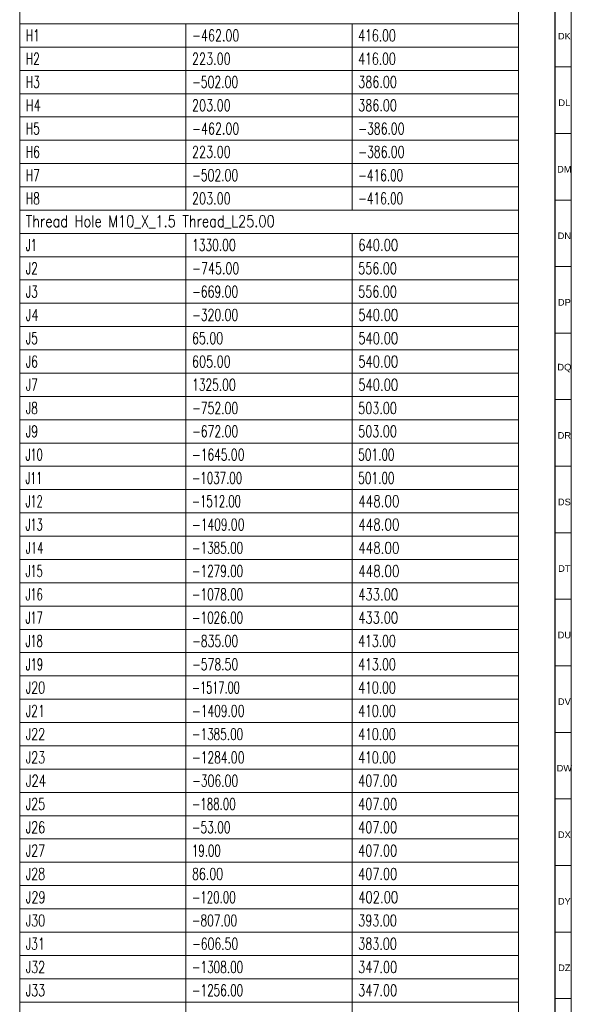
# Model space of a CAD drawing. Header units: millimetres. Extents: x -34 to 6620, y -230 to 4700.
# Tile 187 of 216: x 6452 to 6618, y 2288 to 2584. Entities that reach past the tile are written whole.
import ezdxf

# ---------------------------------------------------------------- set-up
doc = ezdxf.new("R2010")
doc.units = ezdxf.units.MM
doc.layers.add('1', color=7, linetype='Continuous', true_color=0xffffff)
doc.styles.add('Arial Unicode MS', font='Arial Unicode MS')
doc.styles.add('latin_extended', font='simplex.shx')

# ---------------------------------------------------------------- blocks, each defined once
blk = doc.blocks.new('TabularNote4')
at = {"layer": '1', "color": 163, "linetype": 'Continuous', "lineweight": 18}
for p, q in [((6452.106456, 2591.712114), (6452.106456, 2582.962114)), ((6602.106456, 2591.712114), (6602.106456, 2582.962114)), ((6452.106456, 2582.962114), (6502.106456, 2582.962114)), ((6452.106456, 2582.962114), (6452.106456, 2575.962114)), ((6502.106456, 2582.962114), (6552.106456, 2582.962114)), ((6502.106456, 2582.962114), (6502.106456, 2575.962114)), ((6552.106456, 2582.962114), (6602.106456, 2582.962114)), ((6552.106456, 2582.962114), (6552.106456, 2575.962114)), ((6602.106456, 2582.962114), (6602.106456, 2575.962114)), ((6452.106456, 2575.962114), (6502.106456, 2575.962114)), ((6452.106456, 2575.962114), (6452.106456, 2568.962114)), ((6502.106456, 2575.962114), (6552.106456, 2575.962114)), ((6502.106456, 2575.962114), (6502.106456, 2568.962114)), ((6552.106456, 2575.962114), (6602.106456, 2575.962114)), ((6552.106456, 2575.962114), (6552.106456, 2568.962114)), ((6602.106456, 2575.962114), (6602.106456, 2568.962114)), ((6452.106456, 2568.962114), (6502.106456, 2568.962114)), ((6452.106456, 2568.962114), (6452.106456, 2561.962114)), ((6502.106456, 2568.962114), (6552.106456, 2568.962114)), ((6502.106456, 2568.962114), (6502.106456, 2561.962114)), ((6552.106456, 2568.962114), (6602.106456, 2568.962114)), ((6552.106456, 2568.962114), (6552.106456, 2561.962114)), ((6602.106456, 2568.962114), (6602.106456, 2561.962114)), ((6452.106456, 2561.962114), (6502.106456, 2561.962114)), ((6452.106456, 2561.962114), (6452.106456, 2554.962114)), ((6502.106456, 2561.962114), (6552.106456, 2561.962114)), ((6502.106456, 2561.962114), (6502.106456, 2554.962114)), ((6552.106456, 2561.962114), (6602.106456, 2561.962114)), ((6552.106456, 2561.962114), (6552.106456, 2554.962114)), ((6602.106456, 2561.962114), (6602.106456, 2554.962114)), ((6452.106456, 2554.962114), (6502.106456, 2554.962114)), ((6452.106456, 2554.962114), (6452.106456, 2547.962114)), ((6502.106456, 2554.962114), (6552.106456, 2554.962114)), ((6502.106456, 2554.962114), (6502.106456, 2547.962114)), ((6552.106456, 2554.962114), (6602.106456, 2554.962114)), ((6552.106456, 2554.962114), (6552.106456, 2547.962114)), ((6602.106456, 2554.962114), (6602.106456, 2547.962114)), ((6452.106456, 2547.962114), (6502.106456, 2547.962114)), ((6452.106456, 2547.962114), (6452.106456, 2540.962114)), ((6502.106456, 2547.962114), (6552.106456, 2547.962114)), ((6502.106456, 2547.962114), (6502.106456, 2540.962114)), ((6552.106456, 2547.962114), (6602.106456, 2547.962114)), ((6552.106456, 2547.962114), (6552.106456, 2540.962114)), ((6602.106456, 2547.962114), (6602.106456, 2540.962114)), ((6452.106456, 2540.962114), (6502.106456, 2540.962114)), ((6452.106456, 2540.962114), (6452.106456, 2533.962114)), ((6502.106456, 2540.962114), (6552.106456, 2540.962114)), ((6502.106456, 2540.962114), (6502.106456, 2533.962114)), ((6552.106456, 2540.962114), (6602.106456, 2540.962114)), ((6552.106456, 2540.962114), (6552.106456, 2533.962114)), ((6602.106456, 2540.962114), (6602.106456, 2533.962114)), ((6452.106456, 2533.962114), (6502.106456, 2533.962114)), ((6452.106456, 2533.962114), (6452.106456, 2526.962114)), ((6502.106456, 2533.962114), (6552.106456, 2533.962114)), ((6502.106456, 2533.962114), (6502.106456, 2526.962114)), ((6552.106456, 2533.962114), (6602.106456, 2533.962114)), ((6552.106456, 2533.962114), (6552.106456, 2526.962114)), ((6602.106456, 2533.962114), (6602.106456, 2526.962114)), ((6452.106456, 2526.962114), (6502.106456, 2526.962114)), ((6452.106456, 2526.962114), (6452.106456, 2519.962114)), ((6502.106456, 2526.962114), (6552.106456, 2526.962114)), ((6552.106456, 2526.962114), (6602.106456, 2526.962114)), ((6602.106456, 2526.962114), (6602.106456, 2519.962114)), ((6452.106456, 2519.962114), (6502.106456, 2519.962114)), ((6452.106456, 2519.962114), (6452.106456, 2512.962114)), ((6502.106456, 2519.962114), (6552.106456, 2519.962114)), ((6502.106456, 2519.962114), (6502.106456, 2512.962114)), ((6552.106456, 2519.962114), (6602.106456, 2519.962114)), ((6552.106456, 2519.962114), (6552.106456, 2512.962114)), ((6602.106456, 2519.962114), (6602.106456, 2512.962114)), ((6452.106456, 2512.962114), (6502.106456, 2512.962114)), ((6452.106456, 2512.962114), (6452.106456, 2505.962114)), ((6502.106456, 2512.962114), (6552.106456, 2512.962114)), ((6502.106456, 2512.962114), (6502.106456, 2505.962114)), ((6552.106456, 2512.962114), (6602.106456, 2512.962114)), ((6552.106456, 2512.962114), (6552.106456, 2505.962114)), ((6602.106456, 2512.962114), (6602.106456, 2505.962114)), ((6452.106456, 2505.962114), (6502.106456, 2505.962114)), ((6452.106456, 2505.962114), (6452.106456, 2498.962114)), ((6502.106456, 2505.962114), (6552.106456, 2505.962114)), ((6502.106456, 2505.962114), (6502.106456, 2498.962114)), ((6552.106456, 2505.962114), (6602.106456, 2505.962114)), ((6552.106456, 2505.962114), (6552.106456, 2498.962114)), ((6602.106456, 2505.962114), (6602.106456, 2498.962114)), ((6452.106456, 2498.962114), (6502.106456, 2498.962114)), ((6452.106456, 2498.962114), (6452.106456, 2491.962114)), ((6502.106456, 2498.962114), (6552.106456, 2498.962114)), ((6502.106456, 2498.962114), (6502.106456, 2491.962114)), ((6552.106456, 2498.962114), (6602.106456, 2498.962114)), ((6552.106456, 2498.962114), (6552.106456, 2491.962114)), ((6602.106456, 2498.962114), (6602.106456, 2491.962114)), ((6452.106456, 2491.962114), (6502.106456, 2491.962114)), ((6452.106456, 2491.962114), (6452.106456, 2484.962114)), ((6502.106456, 2491.962114), (6552.106456, 2491.962114)), ((6502.106456, 2491.962114), (6502.106456, 2484.962114)), ((6552.106456, 2491.962114), (6602.106456, 2491.962114)), ((6552.106456, 2491.962114), (6552.106456, 2484.962114)), ((6602.106456, 2491.962114), (6602.106456, 2484.962114)), ((6452.106456, 2484.962114), (6502.106456, 2484.962114)), ((6452.106456, 2484.962114), (6452.106456, 2477.962114)), ((6502.106456, 2484.962114), (6552.106456, 2484.962114)), ((6502.106456, 2484.962114), (6502.106456, 2477.962114)), ((6552.106456, 2484.962114), (6602.106456, 2484.962114)), ((6552.106456, 2484.962114), (6552.106456, 2477.962114)), ((6602.106456, 2484.962114), (6602.106456, 2477.962114)), ((6452.106456, 2477.962114), (6502.106456, 2477.962114)), ((6452.106456, 2477.962114), (6452.106456, 2470.962114)), ((6502.106456, 2477.962114), (6552.106456, 2477.962114)), ((6502.106456, 2477.962114), (6502.106456, 2470.962114)), ((6552.106456, 2477.962114), (6602.106456, 2477.962114)), ((6552.106456, 2477.962114), (6552.106456, 2470.962114)), ((6602.106456, 2477.962114), (6602.106456, 2470.962114)), ((6452.106456, 2470.962114), (6502.106456, 2470.962114)), ((6452.106456, 2470.962114), (6452.106456, 2463.962114)), ((6502.106456, 2470.962114), (6552.106456, 2470.962114)), ((6502.106456, 2470.962114), (6502.106456, 2463.962114)), ((6552.106456, 2470.962114), (6602.106456, 2470.962114)), ((6552.106456, 2470.962114), (6552.106456, 2463.962114)), ((6602.106456, 2470.962114), (6602.106456, 2463.962114)), ((6452.106456, 2463.962114), (6502.106456, 2463.962114)), ((6452.106456, 2463.962114), (6452.106456, 2456.962114)), ((6502.106456, 2463.962114), (6552.106456, 2463.962114)), ((6502.106456, 2463.962114), (6502.106456, 2456.962114)), ((6552.106456, 2463.962114), (6602.106456, 2463.962114)), ((6552.106456, 2463.962114), (6552.106456, 2456.962114)), ((6602.106456, 2463.962114), (6602.106456, 2456.962114)), ((6452.106456, 2456.962114), (6502.106456, 2456.962114)), ((6452.106456, 2456.962114), (6452.106456, 2449.962114)), ((6502.106456, 2456.962114), (6552.106456, 2456.962114)), ((6502.106456, 2456.962114), (6502.106456, 2449.962114)), ((6552.106456, 2456.962114), (6602.106456, 2456.962114)), ((6552.106456, 2456.962114), (6552.106456, 2449.962114)), ((6602.106456, 2456.962114), (6602.106456, 2449.962114)), ((6452.106456, 2449.962114), (6502.106456, 2449.962114)), ((6452.106456, 2449.962114), (6452.106456, 2442.962114)), ((6502.106456, 2449.962114), (6552.106456, 2449.962114)), ((6502.106456, 2449.962114), (6502.106456, 2442.962114)), ((6552.106456, 2449.962114), (6602.106456, 2449.962114)), ((6552.106456, 2449.962114), (6552.106456, 2442.962114)), ((6602.106456, 2449.962114), (6602.106456, 2442.962114)), ((6452.106456, 2442.962114), (6502.106456, 2442.962114)), ((6452.106456, 2442.962114), (6452.106456, 2435.962114)), ((6502.106456, 2442.962114), (6552.106456, 2442.962114)), ((6502.106456, 2442.962114), (6502.106456, 2435.962114)), ((6552.106456, 2442.962114), (6602.106456, 2442.962114)), ((6552.106456, 2442.962114), (6552.106456, 2435.962114)), ((6602.106456, 2442.962114), (6602.106456, 2435.962114)), ((6452.106456, 2435.962114), (6502.106456, 2435.962114)), ((6452.106456, 2435.962114), (6452.106456, 2428.962114)), ((6502.106456, 2435.962114), (6552.106456, 2435.962114)), ((6502.106456, 2435.962114), (6502.106456, 2428.962114)), ((6552.106456, 2435.962114), (6602.106456, 2435.962114)), ((6552.106456, 2435.962114), (6552.106456, 2428.962114)), ((6602.106456, 2435.962114), (6602.106456, 2428.962114)), ((6452.106456, 2428.962114), (6502.106456, 2428.962114)), ((6452.106456, 2428.962114), (6452.106456, 2421.962114)), ((6502.106456, 2428.962114), (6552.106456, 2428.962114)), ((6502.106456, 2428.962114), (6502.106456, 2421.962114)), ((6552.106456, 2428.962114), (6602.106456, 2428.962114)), ((6552.106456, 2428.962114), (6552.106456, 2421.962114)), ((6602.106456, 2428.962114), (6602.106456, 2421.962114)), ((6452.106456, 2421.962114), (6502.106456, 2421.962114)), ((6452.106456, 2421.962114), (6452.106456, 2414.962114)), ((6502.106456, 2421.962114), (6552.106456, 2421.962114)), ((6502.106456, 2421.962114), (6502.106456, 2414.962114)), ((6552.106456, 2421.962114), (6602.106456, 2421.962114)), ((6552.106456, 2421.962114), (6552.106456, 2414.962114)), ((6602.106456, 2421.962114), (6602.106456, 2414.962114)), ((6452.106456, 2414.962114), (6502.106456, 2414.962114)), ((6452.106456, 2414.962114), (6452.106456, 2407.962114)), ((6502.106456, 2414.962114), (6552.106456, 2414.962114)), ((6502.106456, 2414.962114), (6502.106456, 2407.962114)), ((6552.106456, 2414.962114), (6602.106456, 2414.962114)), ((6552.106456, 2414.962114), (6552.106456, 2407.962114)), ((6602.106456, 2414.962114), (6602.106456, 2407.962114)), ((6452.106456, 2407.962114), (6502.106456, 2407.962114)), ((6452.106456, 2407.962114), (6452.106456, 2400.962114)), ((6502.106456, 2407.962114), (6552.106456, 2407.962114)), ((6502.106456, 2407.962114), (6502.106456, 2400.962114)), ((6552.106456, 2407.962114), (6602.106456, 2407.962114)), ((6552.106456, 2407.962114), (6552.106456, 2400.962114)), ((6602.106456, 2407.962114), (6602.106456, 2400.962114)), ((6452.106456, 2400.962114), (6502.106456, 2400.962114)), ((6452.106456, 2400.962114), (6452.106456, 2393.962114)), ((6502.106456, 2400.962114), (6552.106456, 2400.962114)), ((6502.106456, 2400.962114), (6502.106456, 2393.962114)), ((6552.106456, 2400.962114), (6602.106456, 2400.962114)), ((6552.106456, 2400.962114), (6552.106456, 2393.962114)), ((6602.106456, 2400.962114), (6602.106456, 2393.962114)), ((6452.106456, 2393.962114), (6502.106456, 2393.962114)), ((6452.106456, 2393.962114), (6452.106456, 2386.962114)), ((6502.106456, 2393.962114), (6552.106456, 2393.962114)), ((6502.106456, 2393.962114), (6502.106456, 2386.962114)), ((6552.106456, 2393.962114), (6602.106456, 2393.962114)), ((6552.106456, 2393.962114), (6552.106456, 2386.962114)), ((6602.106456, 2393.962114), (6602.106456, 2386.962114)), ((6452.106456, 2386.962114), (6502.106456, 2386.962114)), ((6452.106456, 2386.962114), (6452.106456, 2379.962114)), ((6502.106456, 2386.962114), (6552.106456, 2386.962114)), ((6502.106456, 2386.962114), (6502.106456, 2379.962114)), ((6552.106456, 2386.962114), (6602.106456, 2386.962114)), ((6552.106456, 2386.962114), (6552.106456, 2379.962114)), ((6602.106456, 2386.962114), (6602.106456, 2379.962114)), ((6452.106456, 2379.962114), (6502.106456, 2379.962114)), ((6452.106456, 2379.962114), (6452.106456, 2372.962114)), ((6502.106456, 2379.962114), (6552.106456, 2379.962114)), ((6502.106456, 2379.962114), (6502.106456, 2372.962114)), ((6552.106456, 2379.962114), (6602.106456, 2379.962114)), ((6552.106456, 2379.962114), (6552.106456, 2372.962114)), ((6602.106456, 2379.962114), (6602.106456, 2372.962114)), ((6452.106456, 2372.962114), (6502.106456, 2372.962114)), ((6452.106456, 2372.962114), (6452.106456, 2365.962114)), ((6502.106456, 2372.962114), (6552.106456, 2372.962114)), ((6502.106456, 2372.962114), (6502.106456, 2365.962114)), ((6552.106456, 2372.962114), (6602.106456, 2372.962114)), ((6552.106456, 2372.962114), (6552.106456, 2365.962114)), ((6602.106456, 2372.962114), (6602.106456, 2365.962114)), ((6452.106456, 2365.962114), (6502.106456, 2365.962114)), ((6452.106456, 2365.962114), (6452.106456, 2358.962114)), ((6502.106456, 2365.962114), (6552.106456, 2365.962114)), ((6502.106456, 2365.962114), (6502.106456, 2358.962114)), ((6552.106456, 2365.962114), (6602.106456, 2365.962114)), ((6552.106456, 2365.962114), (6552.106456, 2358.962114)), ((6602.106456, 2365.962114), (6602.106456, 2358.962114)), ((6452.106456, 2358.962114), (6502.106456, 2358.962114)), ((6452.106456, 2358.962114), (6452.106456, 2351.962114)), ((6502.106456, 2358.962114), (6552.106456, 2358.962114)), ((6502.106456, 2358.962114), (6502.106456, 2351.962114)), ((6552.106456, 2358.962114), (6602.106456, 2358.962114)), ((6552.106456, 2358.962114), (6552.106456, 2351.962114)), ((6602.106456, 2358.962114), (6602.106456, 2351.962114)), ((6452.106456, 2351.962114), (6502.106456, 2351.962114)), ((6452.106456, 2351.962114), (6452.106456, 2344.962114)), ((6502.106456, 2351.962114), (6552.106456, 2351.962114)), ((6502.106456, 2351.962114), (6502.106456, 2344.962114)), ((6552.106456, 2351.962114), (6602.106456, 2351.962114)), ((6552.106456, 2351.962114), (6552.106456, 2344.962114)), ((6602.106456, 2351.962114), (6602.106456, 2344.962114)), ((6452.106456, 2344.962114), (6502.106456, 2344.962114)), ((6452.106456, 2344.962114), (6452.106456, 2337.962114)), ((6502.106456, 2344.962114), (6552.106456, 2344.962114)), ((6502.106456, 2344.962114), (6502.106456, 2337.962114)), ((6552.106456, 2344.962114), (6602.106456, 2344.962114)), ((6552.106456, 2344.962114), (6552.106456, 2337.962114)), ((6602.106456, 2344.962114), (6602.106456, 2337.962114)), ((6452.106456, 2337.962114), (6502.106456, 2337.962114)), ((6452.106456, 2337.962114), (6452.106456, 2330.962114)), ((6502.106456, 2337.962114), (6552.106456, 2337.962114)), ((6502.106456, 2337.962114), (6502.106456, 2330.962114)), ((6552.106456, 2337.962114), (6602.106456, 2337.962114)), ((6552.106456, 2337.962114), (6552.106456, 2330.962114)), ((6602.106456, 2337.962114), (6602.106456, 2330.962114)), ((6452.106456, 2330.962114), (6502.106456, 2330.962114)), ((6452.106456, 2330.962114), (6452.106456, 2323.962114)), ((6502.106456, 2330.962114), (6552.106456, 2330.962114)), ((6502.106456, 2330.962114), (6502.106456, 2323.962114)), ((6552.106456, 2330.962114), (6602.106456, 2330.962114)), ((6552.106456, 2330.962114), (6552.106456, 2323.962114)), ((6602.106456, 2330.962114), (6602.106456, 2323.962114)), ((6452.106456, 2323.962114), (6502.106456, 2323.962114)), ((6452.106456, 2323.962114), (6452.106456, 2316.962114)), ((6502.106456, 2323.962114), (6552.106456, 2323.962114)), ((6502.106456, 2323.962114), (6502.106456, 2316.962114)), ((6552.106456, 2323.962114), (6602.106456, 2323.962114)), ((6552.106456, 2323.962114), (6552.106456, 2316.962114)), ((6602.106456, 2323.962114), (6602.106456, 2316.962114)), ((6452.106456, 2316.962114), (6502.106456, 2316.962114)), ((6452.106456, 2316.962114), (6452.106456, 2309.962114)), ((6502.106456, 2316.962114), (6552.106456, 2316.962114)), ((6502.106456, 2316.962114), (6502.106456, 2309.962114)), ((6552.106456, 2316.962114), (6602.106456, 2316.962114)), ((6552.106456, 2316.962114), (6552.106456, 2309.962114)), ((6602.106456, 2316.962114), (6602.106456, 2309.962114)), ((6452.106456, 2309.962114), (6502.106456, 2309.962114)), ((6452.106456, 2309.962114), (6452.106456, 2302.962114)), ((6502.106456, 2309.962114), (6552.106456, 2309.962114)), ((6502.106456, 2309.962114), (6502.106456, 2302.962114)), ((6552.106456, 2309.962114), (6602.106456, 2309.962114)), ((6552.106456, 2309.962114), (6552.106456, 2302.962114)), ((6602.106456, 2309.962114), (6602.106456, 2302.962114)), ((6452.106456, 2302.962114), (6502.106456, 2302.962114)), ((6452.106456, 2302.962114), (6452.106456, 2295.962114)), ((6502.106456, 2302.962114), (6552.106456, 2302.962114)), ((6502.106456, 2302.962114), (6502.106456, 2295.962114)), ((6552.106456, 2302.962114), (6602.106456, 2302.962114)), ((6552.106456, 2302.962114), (6552.106456, 2295.962114)), ((6602.106456, 2302.962114), (6602.106456, 2295.962114)), ((6452.106456, 2295.962114), (6502.106456, 2295.962114)), ((6452.106456, 2295.962114), (6452.106456, 2288.962114)), ((6502.106456, 2295.962114), (6552.106456, 2295.962114)), ((6502.106456, 2295.962114), (6502.106456, 2288.962114)), ((6552.106456, 2295.962114), (6602.106456, 2295.962114)), ((6552.106456, 2295.962114), (6552.106456, 2288.962114)), ((6602.106456, 2295.962114), (6602.106456, 2288.962114)), ((6452.106456, 2288.962114), (6502.106456, 2288.962114)), ((6452.106456, 2288.962114), (6452.106456, 2281.962114)), ((6502.106456, 2288.962114), (6552.106456, 2288.962114)), ((6502.106456, 2288.962114), (6502.106456, 2281.962114)), ((6552.106456, 2288.962114), (6602.106456, 2288.962114)), ((6552.106456, 2288.962114), (6552.106456, 2281.962114)), ((6602.106456, 2288.962114), (6602.106456, 2281.962114))]:
    blk.add_line(p, q, dxfattribs=at)
at = {"layer": '1', "color": 2, "linetype": 'Continuous', "lineweight": 13, "char_height": 3.5, "attachment_point": 4, "line_spacing_factor": 0.963855, "style": 'latin_extended'}
for s, insert in [('\\W0.6662;H1', (6453.923956, 2579.462114)), ('\\W0.6982;-462.00', (6503.923956, 2579.462114)), ('\\W0.6838;416.00', (6553.923956, 2579.462114)), ('\\W0.6815;H2', (6453.923956, 2572.462114)), ('\\W0.7053;223.00', (6503.923956, 2572.462114)), ('\\W0.6838;416.00', (6553.923956, 2572.462114)), ('\\W0.6815;H3', (6453.923956, 2565.462114)), ('\\W0.6809;-502.00', (6503.923956, 2565.462114)), ('\\W0.7053;386.00', (6553.923956, 2565.462114)), ('\\W0.7219;H4', (6453.923956, 2558.462114)), ('\\W0.7053;203.00', (6503.923956, 2558.462114)), ('\\W0.7053;386.00', (6553.923956, 2558.462114)), ('\\W0.6815;H5', (6453.923956, 2551.462114)), ('\\W0.6982;-462.00', (6503.923956, 2551.462114)), ('\\W0.6809;-386.00', (6553.923956, 2551.462114)), ('\\W0.6815;H6', (6453.923956, 2544.462114)), ('\\W0.7053;223.00', (6503.923956, 2544.462114)), ('\\W0.6809;-386.00', (6553.923956, 2544.462114)), ('\\W0.6815;H7', (6453.923956, 2537.462114)), ('\\W0.6809;-502.00', (6503.923956, 2537.462114)), ('\\W0.6637;-416.00', (6553.923956, 2537.462114)), ('\\W0.6815;H8', (6453.923956, 2530.462114)), ('\\W0.7053;203.00', (6503.923956, 2530.462114)), ('\\W0.6637;-416.00', (6553.923956, 2530.462114)), ('\\W0.8156;Thread Hole M10_X_1.5 Thread_L25.00', (6453.923956, 2523.462114)), ('\\W0.6319;J1', (6453.923956, 2516.462114)), ('\\W0.6743;1330.00', (6503.923956, 2516.462114)), ('\\W0.7268;640.00', (6553.923956, 2516.462114)), ('\\W0.6662;J2', (6453.923956, 2509.462114)), ('\\W0.6982;-745.00', (6503.923956, 2509.462114)), ('\\W0.7053;556.00', (6553.923956, 2509.462114)), ('\\W0.6662;J3', (6453.923956, 2502.462114)), ('\\W0.6809;-669.00', (6503.923956, 2502.462114)), ('\\W0.7053;556.00', (6553.923956, 2502.462114)), ('\\W0.7142;J4', (6453.923956, 2495.462114)), ('\\W0.6809;-320.00', (6503.923956, 2495.462114)), ('\\W0.7268;540.00', (6553.923956, 2495.462114)), ('\\W0.6662;J5', (6453.923956, 2488.462114)), ('\\W0.6940;65.00', (6503.923956, 2488.462114)), ('\\W0.7268;540.00', (6553.923956, 2488.462114)), ('\\W0.6662;J6', (6453.923956, 2481.462114)), ('\\W0.7053;605.00', (6503.923956, 2481.462114)), ('\\W0.7268;540.00', (6553.923956, 2481.462114)), ('\\W0.6662;J7', (6453.923956, 2474.462114)), ('\\W0.6743;1325.00', (6503.923956, 2474.462114)), ('\\W0.7268;540.00', (6553.923956, 2474.462114)), ('\\W0.6662;J8', (6453.923956, 2467.462114)), ('\\W0.6809;-752.00', (6503.923956, 2467.462114)), ('\\W0.7053;503.00', (6553.923956, 2467.462114)), ('\\W0.6870;J9', (6453.923956, 2460.462114)), ('\\W0.6809;-672.00', (6503.923956, 2460.462114)), ('\\W0.7053;503.00', (6553.923956, 2460.462114)), ('\\W0.6067;J10', (6453.923956, 2453.462114)), ('\\W0.6734;-1645.00', (6503.923956, 2453.462114)), ('\\W0.6624;501.00', (6553.923956, 2453.462114)), ('\\W0.5864;J11', (6453.923956, 2446.462114)), ('\\W0.6455;-1037.00', (6503.923956, 2446.462114)), ('\\W0.6624;501.00', (6553.923956, 2446.462114)), ('\\W0.6067;J12', (6453.923956, 2439.462114)), ('\\W0.6284;-1512.00', (6503.923956, 2439.462114)), ('\\W0.7513;448.00', (6553.923956, 2439.462114)), ('\\W0.6067;J13', (6453.923956, 2432.462114)), ('\\W0.6734;-1409.00', (6503.923956, 2432.462114)), ('\\W0.7513;448.00', (6553.923956, 2432.462114)), ('\\W0.6380;J14', (6453.923956, 2425.462114)), ('\\W0.6584;-1385.00', (6503.923956, 2425.462114)), ('\\W0.7513;448.00', (6553.923956, 2425.462114)), ('\\W0.6067;J15', (6453.923956, 2418.462114)), ('\\W0.6584;-1279.00', (6503.923956, 2418.462114)), ('\\W0.7513;448.00', (6553.923956, 2418.462114)), ('\\W0.6067;J16', (6453.923956, 2411.462114)), ('\\W0.6584;-1078.00', (6503.923956, 2411.462114)), ('\\W0.7268;433.00', (6553.923956, 2411.462114)), ('\\W0.6067;J17', (6453.923956, 2404.462114)), ('\\W0.6584;-1026.00', (6503.923956, 2404.462114)), ('\\W0.7268;433.00', (6553.923956, 2404.462114)), ('\\W0.6067;J18', (6453.923956, 2397.462114)), ('\\W0.6809;-835.00', (6503.923956, 2397.462114)), ('\\W0.6838;413.00', (6553.923956, 2397.462114)), ('\\W0.6184;J19', (6453.923956, 2390.462114)), ('\\W0.6809;-578.50', (6503.923956, 2390.462114)), ('\\W0.6838;413.00', (6553.923956, 2390.462114)), ('\\W0.6934;J20', (6453.923956, 2383.462114)), ('\\W0.6155;-1517.00', (6503.923956, 2383.462114)), ('\\W0.6838;410.00', (6553.923956, 2383.462114)), ('\\W0.6842;J21', (6453.923956, 2376.462114)), ('\\W0.6734;-1409.00', (6503.923956, 2376.462114)), ('\\W0.6838;410.00', (6553.923956, 2376.462114)), ('\\W0.6934;J22', (6453.923956, 2369.462114)), ('\\W0.6584;-1385.00', (6503.923956, 2369.462114)), ('\\W0.6838;410.00', (6553.923956, 2369.462114)), ('\\W0.6934;J23', (6453.923956, 2362.462114)), ('\\W0.6734;-1284.00', (6503.923956, 2362.462114)), ('\\W0.6838;410.00', (6553.923956, 2362.462114)), ('\\W0.7292;J24', (6453.923956, 2355.462114)), ('\\W0.6809;-306.00', (6503.923956, 2355.462114)), ('\\W0.7084;407.00', (6553.923956, 2355.462114)), ('\\W0.6934;J25', (6453.923956, 2348.462114)), ('\\W0.6439;-188.00', (6503.923956, 2348.462114)), ('\\W0.7084;407.00', (6553.923956, 2348.462114)), ('\\W0.6934;J26', (6453.923956, 2341.462114)), ('\\W0.6679;-53.00', (6503.923956, 2341.462114)), ('\\W0.7084;407.00', (6553.923956, 2341.462114)), ('\\W0.6934;J27', (6453.923956, 2334.462114)), ('\\W0.6412;19.00', (6503.923956, 2334.462114)), ('\\W0.7084;407.00', (6553.923956, 2334.462114)), ('\\W0.6934;J28', (6453.923956, 2327.462114)), ('\\W0.6940;86.00', (6503.923956, 2327.462114)), ('\\W0.7084;407.00', (6553.923956, 2327.462114)), ('\\W0.7067;J29', (6453.923956, 2320.462114)), ('\\W0.6439;-120.00', (6503.923956, 2320.462114)), ('\\W0.7268;402.00', (6553.923956, 2320.462114)), ('\\W0.6934;J30', (6453.923956, 2313.462114)), ('\\W0.6661;-807.00', (6503.923956, 2313.462114)), ('\\W0.7053;393.00', (6553.923956, 2313.462114)), ('\\W0.6842;J31', (6453.923956, 2306.462114)), ('\\W0.6809;-606.50', (6503.923956, 2306.462114)), ('\\W0.7053;383.00', (6553.923956, 2306.462114)), ('\\W0.6934;J32', (6453.923956, 2299.462114)), ('\\W0.6584;-1308.00', (6503.923956, 2299.462114)), ('\\W0.7084;347.00', (6553.923956, 2299.462114)), ('\\W0.6934;J33', (6453.923956, 2292.462114)), ('\\W0.6584;-1256.00', (6503.923956, 2292.462114)), ('\\W0.7084;347.00', (6553.923956, 2292.462114))]:
    blk.add_mtext(s, dxfattribs=dict(at, insert=insert))
blk = doc.blocks.new('TabularNote6')
at = {"layer": '1', "color": 163, "linetype": 'Continuous', "lineweight": 18}
for p, q in [((6452.106456, 2591.712114), (6452.106456, 2582.962114)), ((6602.106456, 2591.712114), (6602.106456, 2582.962114)), ((6452.106456, 2582.962114), (6502.106456, 2582.962114)), ((6452.106456, 2582.962114), (6452.106456, 2575.962114)), ((6502.106456, 2582.962114), (6552.106456, 2582.962114)), ((6502.106456, 2582.962114), (6502.106456, 2575.962114)), ((6552.106456, 2582.962114), (6602.106456, 2582.962114)), ((6552.106456, 2582.962114), (6552.106456, 2575.962114)), ((6602.106456, 2582.962114), (6602.106456, 2575.962114)), ((6452.106456, 2575.962114), (6502.106456, 2575.962114)), ((6452.106456, 2575.962114), (6452.106456, 2568.962114)), ((6502.106456, 2575.962114), (6552.106456, 2575.962114)), ((6502.106456, 2575.962114), (6502.106456, 2568.962114)), ((6552.106456, 2575.962114), (6602.106456, 2575.962114)), ((6552.106456, 2575.962114), (6552.106456, 2568.962114)), ((6602.106456, 2575.962114), (6602.106456, 2568.962114)), ((6452.106456, 2568.962114), (6502.106456, 2568.962114)), ((6452.106456, 2568.962114), (6452.106456, 2561.962114)), ((6502.106456, 2568.962114), (6552.106456, 2568.962114)), ((6502.106456, 2568.962114), (6502.106456, 2561.962114)), ((6552.106456, 2568.962114), (6602.106456, 2568.962114)), ((6552.106456, 2568.962114), (6552.106456, 2561.962114)), ((6602.106456, 2568.962114), (6602.106456, 2561.962114)), ((6452.106456, 2561.962114), (6502.106456, 2561.962114)), ((6452.106456, 2561.962114), (6452.106456, 2554.962114)), ((6502.106456, 2561.962114), (6552.106456, 2561.962114)), ((6502.106456, 2561.962114), (6502.106456, 2554.962114)), ((6552.106456, 2561.962114), (6602.106456, 2561.962114)), ((6552.106456, 2561.962114), (6552.106456, 2554.962114)), ((6602.106456, 2561.962114), (6602.106456, 2554.962114)), ((6452.106456, 2554.962114), (6502.106456, 2554.962114)), ((6452.106456, 2554.962114), (6452.106456, 2547.962114)), ((6502.106456, 2554.962114), (6552.106456, 2554.962114)), ((6502.106456, 2554.962114), (6502.106456, 2547.962114)), ((6552.106456, 2554.962114), (6602.106456, 2554.962114)), ((6552.106456, 2554.962114), (6552.106456, 2547.962114)), ((6602.106456, 2554.962114), (6602.106456, 2547.962114)), ((6452.106456, 2547.962114), (6502.106456, 2547.962114)), ((6452.106456, 2547.962114), (6452.106456, 2540.962114)), ((6502.106456, 2547.962114), (6552.106456, 2547.962114)), ((6502.106456, 2547.962114), (6502.106456, 2540.962114)), ((6552.106456, 2547.962114), (6602.106456, 2547.962114)), ((6552.106456, 2547.962114), (6552.106456, 2540.962114)), ((6602.106456, 2547.962114), (6602.106456, 2540.962114)), ((6452.106456, 2540.962114), (6502.106456, 2540.962114)), ((6452.106456, 2540.962114), (6452.106456, 2533.962114)), ((6502.106456, 2540.962114), (6552.106456, 2540.962114)), ((6502.106456, 2540.962114), (6502.106456, 2533.962114)), ((6552.106456, 2540.962114), (6602.106456, 2540.962114)), ((6552.106456, 2540.962114), (6552.106456, 2533.962114)), ((6602.106456, 2540.962114), (6602.106456, 2533.962114)), ((6452.106456, 2533.962114), (6502.106456, 2533.962114)), ((6452.106456, 2533.962114), (6452.106456, 2526.962114)), ((6502.106456, 2533.962114), (6552.106456, 2533.962114)), ((6502.106456, 2533.962114), (6502.106456, 2526.962114)), ((6552.106456, 2533.962114), (6602.106456, 2533.962114)), ((6552.106456, 2533.962114), (6552.106456, 2526.962114)), ((6602.106456, 2533.962114), (6602.106456, 2526.962114)), ((6452.106456, 2526.962114), (6502.106456, 2526.962114)), ((6452.106456, 2526.962114), (6452.106456, 2519.962114)), ((6502.106456, 2526.962114), (6552.106456, 2526.962114)), ((6552.106456, 2526.962114), (6602.106456, 2526.962114)), ((6602.106456, 2526.962114), (6602.106456, 2519.962114)), ((6452.106456, 2519.962114), (6502.106456, 2519.962114)), ((6452.106456, 2519.962114), (6452.106456, 2512.962114)), ((6502.106456, 2519.962114), (6552.106456, 2519.962114)), ((6502.106456, 2519.962114), (6502.106456, 2512.962114)), ((6552.106456, 2519.962114), (6602.106456, 2519.962114)), ((6552.106456, 2519.962114), (6552.106456, 2512.962114)), ((6602.106456, 2519.962114), (6602.106456, 2512.962114)), ((6452.106456, 2512.962114), (6502.106456, 2512.962114)), ((6452.106456, 2512.962114), (6452.106456, 2505.962114)), ((6502.106456, 2512.962114), (6552.106456, 2512.962114)), ((6502.106456, 2512.962114), (6502.106456, 2505.962114)), ((6552.106456, 2512.962114), (6602.106456, 2512.962114)), ((6552.106456, 2512.962114), (6552.106456, 2505.962114)), ((6602.106456, 2512.962114), (6602.106456, 2505.962114)), ((6452.106456, 2505.962114), (6502.106456, 2505.962114)), ((6452.106456, 2505.962114), (6452.106456, 2498.962114)), ((6502.106456, 2505.962114), (6552.106456, 2505.962114)), ((6502.106456, 2505.962114), (6502.106456, 2498.962114)), ((6552.106456, 2505.962114), (6602.106456, 2505.962114)), ((6552.106456, 2505.962114), (6552.106456, 2498.962114)), ((6602.106456, 2505.962114), (6602.106456, 2498.962114)), ((6452.106456, 2498.962114), (6502.106456, 2498.962114)), ((6452.106456, 2498.962114), (6452.106456, 2491.962114)), ((6502.106456, 2498.962114), (6552.106456, 2498.962114)), ((6502.106456, 2498.962114), (6502.106456, 2491.962114)), ((6552.106456, 2498.962114), (6602.106456, 2498.962114)), ((6552.106456, 2498.962114), (6552.106456, 2491.962114)), ((6602.106456, 2498.962114), (6602.106456, 2491.962114)), ((6452.106456, 2491.962114), (6502.106456, 2491.962114)), ((6452.106456, 2491.962114), (6452.106456, 2484.962114)), ((6502.106456, 2491.962114), (6552.106456, 2491.962114)), ((6502.106456, 2491.962114), (6502.106456, 2484.962114)), ((6552.106456, 2491.962114), (6602.106456, 2491.962114)), ((6552.106456, 2491.962114), (6552.106456, 2484.962114)), ((6602.106456, 2491.962114), (6602.106456, 2484.962114)), ((6452.106456, 2484.962114), (6502.106456, 2484.962114)), ((6452.106456, 2484.962114), (6452.106456, 2477.962114)), ((6502.106456, 2484.962114), (6552.106456, 2484.962114)), ((6502.106456, 2484.962114), (6502.106456, 2477.962114)), ((6552.106456, 2484.962114), (6602.106456, 2484.962114)), ((6552.106456, 2484.962114), (6552.106456, 2477.962114)), ((6602.106456, 2484.962114), (6602.106456, 2477.962114)), ((6452.106456, 2477.962114), (6502.106456, 2477.962114)), ((6452.106456, 2477.962114), (6452.106456, 2470.962114)), ((6502.106456, 2477.962114), (6552.106456, 2477.962114)), ((6502.106456, 2477.962114), (6502.106456, 2470.962114)), ((6552.106456, 2477.962114), (6602.106456, 2477.962114)), ((6552.106456, 2477.962114), (6552.106456, 2470.962114)), ((6602.106456, 2477.962114), (6602.106456, 2470.962114)), ((6452.106456, 2470.962114), (6502.106456, 2470.962114)), ((6452.106456, 2470.962114), (6452.106456, 2463.962114)), ((6502.106456, 2470.962114), (6552.106456, 2470.962114)), ((6502.106456, 2470.962114), (6502.106456, 2463.962114)), ((6552.106456, 2470.962114), (6602.106456, 2470.962114)), ((6552.106456, 2470.962114), (6552.106456, 2463.962114)), ((6602.106456, 2470.962114), (6602.106456, 2463.962114)), ((6452.106456, 2463.962114), (6502.106456, 2463.962114)), ((6452.106456, 2463.962114), (6452.106456, 2456.962114)), ((6502.106456, 2463.962114), (6552.106456, 2463.962114)), ((6502.106456, 2463.962114), (6502.106456, 2456.962114)), ((6552.106456, 2463.962114), (6602.106456, 2463.962114)), ((6552.106456, 2463.962114), (6552.106456, 2456.962114)), ((6602.106456, 2463.962114), (6602.106456, 2456.962114)), ((6452.106456, 2456.962114), (6502.106456, 2456.962114)), ((6452.106456, 2456.962114), (6452.106456, 2449.962114)), ((6502.106456, 2456.962114), (6552.106456, 2456.962114)), ((6502.106456, 2456.962114), (6502.106456, 2449.962114)), ((6552.106456, 2456.962114), (6602.106456, 2456.962114)), ((6552.106456, 2456.962114), (6552.106456, 2449.962114)), ((6602.106456, 2456.962114), (6602.106456, 2449.962114)), ((6452.106456, 2449.962114), (6502.106456, 2449.962114)), ((6452.106456, 2449.962114), (6452.106456, 2442.962114)), ((6502.106456, 2449.962114), (6552.106456, 2449.962114)), ((6502.106456, 2449.962114), (6502.106456, 2442.962114)), ((6552.106456, 2449.962114), (6602.106456, 2449.962114)), ((6552.106456, 2449.962114), (6552.106456, 2442.962114)), ((6602.106456, 2449.962114), (6602.106456, 2442.962114)), ((6452.106456, 2442.962114), (6502.106456, 2442.962114)), ((6452.106456, 2442.962114), (6452.106456, 2435.962114)), ((6502.106456, 2442.962114), (6552.106456, 2442.962114)), ((6502.106456, 2442.962114), (6502.106456, 2435.962114)), ((6552.106456, 2442.962114), (6602.106456, 2442.962114)), ((6552.106456, 2442.962114), (6552.106456, 2435.962114)), ((6602.106456, 2442.962114), (6602.106456, 2435.962114)), ((6452.106456, 2435.962114), (6502.106456, 2435.962114)), ((6452.106456, 2435.962114), (6452.106456, 2428.962114)), ((6502.106456, 2435.962114), (6552.106456, 2435.962114)), ((6502.106456, 2435.962114), (6502.106456, 2428.962114)), ((6552.106456, 2435.962114), (6602.106456, 2435.962114)), ((6552.106456, 2435.962114), (6552.106456, 2428.962114)), ((6602.106456, 2435.962114), (6602.106456, 2428.962114)), ((6452.106456, 2428.962114), (6502.106456, 2428.962114)), ((6452.106456, 2428.962114), (6452.106456, 2421.962114)), ((6502.106456, 2428.962114), (6552.106456, 2428.962114)), ((6502.106456, 2428.962114), (6502.106456, 2421.962114)), ((6552.106456, 2428.962114), (6602.106456, 2428.962114)), ((6552.106456, 2428.962114), (6552.106456, 2421.962114)), ((6602.106456, 2428.962114), (6602.106456, 2421.962114)), ((6452.106456, 2421.962114), (6502.106456, 2421.962114)), ((6452.106456, 2421.962114), (6452.106456, 2414.962114)), ((6502.106456, 2421.962114), (6552.106456, 2421.962114)), ((6502.106456, 2421.962114), (6502.106456, 2414.962114)), ((6552.106456, 2421.962114), (6602.106456, 2421.962114)), ((6552.106456, 2421.962114), (6552.106456, 2414.962114)), ((6602.106456, 2421.962114), (6602.106456, 2414.962114)), ((6452.106456, 2414.962114), (6502.106456, 2414.962114)), ((6452.106456, 2414.962114), (6452.106456, 2407.962114)), ((6502.106456, 2414.962114), (6552.106456, 2414.962114)), ((6502.106456, 2414.962114), (6502.106456, 2407.962114)), ((6552.106456, 2414.962114), (6602.106456, 2414.962114)), ((6552.106456, 2414.962114), (6552.106456, 2407.962114)), ((6602.106456, 2414.962114), (6602.106456, 2407.962114)), ((6452.106456, 2407.962114), (6502.106456, 2407.962114)), ((6452.106456, 2407.962114), (6452.106456, 2400.962114)), ((6502.106456, 2407.962114), (6552.106456, 2407.962114)), ((6502.106456, 2407.962114), (6502.106456, 2400.962114)), ((6552.106456, 2407.962114), (6602.106456, 2407.962114)), ((6552.106456, 2407.962114), (6552.106456, 2400.962114)), ((6602.106456, 2407.962114), (6602.106456, 2400.962114)), ((6452.106456, 2400.962114), (6502.106456, 2400.962114)), ((6452.106456, 2400.962114), (6452.106456, 2393.962114)), ((6502.106456, 2400.962114), (6552.106456, 2400.962114)), ((6502.106456, 2400.962114), (6502.106456, 2393.962114)), ((6552.106456, 2400.962114), (6602.106456, 2400.962114)), ((6552.106456, 2400.962114), (6552.106456, 2393.962114)), ((6602.106456, 2400.962114), (6602.106456, 2393.962114)), ((6452.106456, 2393.962114), (6502.106456, 2393.962114)), ((6452.106456, 2393.962114), (6452.106456, 2386.962114)), ((6502.106456, 2393.962114), (6552.106456, 2393.962114)), ((6502.106456, 2393.962114), (6502.106456, 2386.962114)), ((6552.106456, 2393.962114), (6602.106456, 2393.962114)), ((6552.106456, 2393.962114), (6552.106456, 2386.962114)), ((6602.106456, 2393.962114), (6602.106456, 2386.962114)), ((6452.106456, 2386.962114), (6502.106456, 2386.962114)), ((6452.106456, 2386.962114), (6452.106456, 2379.962114)), ((6502.106456, 2386.962114), (6552.106456, 2386.962114)), ((6502.106456, 2386.962114), (6502.106456, 2379.962114)), ((6552.106456, 2386.962114), (6602.106456, 2386.962114)), ((6552.106456, 2386.962114), (6552.106456, 2379.962114)), ((6602.106456, 2386.962114), (6602.106456, 2379.962114)), ((6452.106456, 2379.962114), (6502.106456, 2379.962114)), ((6452.106456, 2379.962114), (6452.106456, 2372.962114)), ((6502.106456, 2379.962114), (6552.106456, 2379.962114)), ((6502.106456, 2379.962114), (6502.106456, 2372.962114)), ((6552.106456, 2379.962114), (6602.106456, 2379.962114)), ((6552.106456, 2379.962114), (6552.106456, 2372.962114)), ((6602.106456, 2379.962114), (6602.106456, 2372.962114)), ((6452.106456, 2372.962114), (6502.106456, 2372.962114)), ((6452.106456, 2372.962114), (6452.106456, 2365.962114)), ((6502.106456, 2372.962114), (6552.106456, 2372.962114)), ((6502.106456, 2372.962114), (6502.106456, 2365.962114)), ((6552.106456, 2372.962114), (6602.106456, 2372.962114)), ((6552.106456, 2372.962114), (6552.106456, 2365.962114)), ((6602.106456, 2372.962114), (6602.106456, 2365.962114)), ((6452.106456, 2365.962114), (6502.106456, 2365.962114)), ((6452.106456, 2365.962114), (6452.106456, 2358.962114)), ((6502.106456, 2365.962114), (6552.106456, 2365.962114)), ((6502.106456, 2365.962114), (6502.106456, 2358.962114)), ((6552.106456, 2365.962114), (6602.106456, 2365.962114)), ((6552.106456, 2365.962114), (6552.106456, 2358.962114)), ((6602.106456, 2365.962114), (6602.106456, 2358.962114)), ((6452.106456, 2358.962114), (6502.106456, 2358.962114)), ((6452.106456, 2358.962114), (6452.106456, 2351.962114)), ((6502.106456, 2358.962114), (6552.106456, 2358.962114)), ((6502.106456, 2358.962114), (6502.106456, 2351.962114)), ((6552.106456, 2358.962114), (6602.106456, 2358.962114)), ((6552.106456, 2358.962114), (6552.106456, 2351.962114)), ((6602.106456, 2358.962114), (6602.106456, 2351.962114)), ((6452.106456, 2351.962114), (6502.106456, 2351.962114)), ((6452.106456, 2351.962114), (6452.106456, 2344.962114)), ((6502.106456, 2351.962114), (6552.106456, 2351.962114)), ((6502.106456, 2351.962114), (6502.106456, 2344.962114)), ((6552.106456, 2351.962114), (6602.106456, 2351.962114)), ((6552.106456, 2351.962114), (6552.106456, 2344.962114)), ((6602.106456, 2351.962114), (6602.106456, 2344.962114)), ((6452.106456, 2344.962114), (6502.106456, 2344.962114)), ((6452.106456, 2344.962114), (6452.106456, 2337.962114)), ((6502.106456, 2344.962114), (6552.106456, 2344.962114)), ((6502.106456, 2344.962114), (6502.106456, 2337.962114)), ((6552.106456, 2344.962114), (6602.106456, 2344.962114)), ((6552.106456, 2344.962114), (6552.106456, 2337.962114)), ((6602.106456, 2344.962114), (6602.106456, 2337.962114)), ((6452.106456, 2337.962114), (6502.106456, 2337.962114)), ((6452.106456, 2337.962114), (6452.106456, 2330.962114)), ((6502.106456, 2337.962114), (6552.106456, 2337.962114)), ((6502.106456, 2337.962114), (6502.106456, 2330.962114)), ((6552.106456, 2337.962114), (6602.106456, 2337.962114)), ((6552.106456, 2337.962114), (6552.106456, 2330.962114)), ((6602.106456, 2337.962114), (6602.106456, 2330.962114)), ((6452.106456, 2330.962114), (6502.106456, 2330.962114)), ((6452.106456, 2330.962114), (6452.106456, 2323.962114)), ((6502.106456, 2330.962114), (6552.106456, 2330.962114)), ((6502.106456, 2330.962114), (6502.106456, 2323.962114)), ((6552.106456, 2330.962114), (6602.106456, 2330.962114)), ((6552.106456, 2330.962114), (6552.106456, 2323.962114)), ((6602.106456, 2330.962114), (6602.106456, 2323.962114)), ((6452.106456, 2323.962114), (6502.106456, 2323.962114)), ((6452.106456, 2323.962114), (6452.106456, 2316.962114)), ((6502.106456, 2323.962114), (6552.106456, 2323.962114)), ((6502.106456, 2323.962114), (6502.106456, 2316.962114)), ((6552.106456, 2323.962114), (6602.106456, 2323.962114)), ((6552.106456, 2323.962114), (6552.106456, 2316.962114)), ((6602.106456, 2323.962114), (6602.106456, 2316.962114)), ((6452.106456, 2316.962114), (6502.106456, 2316.962114)), ((6452.106456, 2316.962114), (6452.106456, 2309.962114)), ((6502.106456, 2316.962114), (6552.106456, 2316.962114)), ((6502.106456, 2316.962114), (6502.106456, 2309.962114)), ((6552.106456, 2316.962114), (6602.106456, 2316.962114)), ((6552.106456, 2316.962114), (6552.106456, 2309.962114)), ((6602.106456, 2316.962114), (6602.106456, 2309.962114)), ((6452.106456, 2309.962114), (6502.106456, 2309.962114)), ((6452.106456, 2309.962114), (6452.106456, 2302.962114)), ((6502.106456, 2309.962114), (6552.106456, 2309.962114)), ((6502.106456, 2309.962114), (6502.106456, 2302.962114)), ((6552.106456, 2309.962114), (6602.106456, 2309.962114)), ((6552.106456, 2309.962114), (6552.106456, 2302.962114)), ((6602.106456, 2309.962114), (6602.106456, 2302.962114)), ((6452.106456, 2302.962114), (6502.106456, 2302.962114)), ((6452.106456, 2302.962114), (6452.106456, 2295.962114)), ((6502.106456, 2302.962114), (6552.106456, 2302.962114)), ((6502.106456, 2302.962114), (6502.106456, 2295.962114)), ((6552.106456, 2302.962114), (6602.106456, 2302.962114)), ((6552.106456, 2302.962114), (6552.106456, 2295.962114)), ((6602.106456, 2302.962114), (6602.106456, 2295.962114)), ((6452.106456, 2295.962114), (6502.106456, 2295.962114)), ((6452.106456, 2295.962114), (6452.106456, 2288.962114)), ((6502.106456, 2295.962114), (6552.106456, 2295.962114)), ((6502.106456, 2295.962114), (6502.106456, 2288.962114)), ((6552.106456, 2295.962114), (6602.106456, 2295.962114)), ((6552.106456, 2295.962114), (6552.106456, 2288.962114)), ((6602.106456, 2295.962114), (6602.106456, 2288.962114)), ((6452.106456, 2288.962114), (6502.106456, 2288.962114)), ((6452.106456, 2288.962114), (6452.106456, 2281.962114)), ((6502.106456, 2288.962114), (6552.106456, 2288.962114)), ((6502.106456, 2288.962114), (6502.106456, 2281.962114)), ((6552.106456, 2288.962114), (6602.106456, 2288.962114)), ((6552.106456, 2288.962114), (6552.106456, 2281.962114)), ((6602.106456, 2288.962114), (6602.106456, 2281.962114))]:
    blk.add_line(p, q, dxfattribs=at)
at = {"layer": '1', "color": 2, "linetype": 'Continuous', "lineweight": 13, "char_height": 3.5, "attachment_point": 4, "line_spacing_factor": 0.963855, "style": 'latin_extended'}
for s, insert in [('\\W0.6662;H1', (6453.923956, 2579.462114)), ('\\W0.6982;-462.00', (6503.923956, 2579.462114)), ('\\W0.6838;416.00', (6553.923956, 2579.462114)), ('\\W0.6815;H2', (6453.923956, 2572.462114)), ('\\W0.7053;223.00', (6503.923956, 2572.462114)), ('\\W0.6838;416.00', (6553.923956, 2572.462114)), ('\\W0.6815;H3', (6453.923956, 2565.462114)), ('\\W0.6809;-502.00', (6503.923956, 2565.462114)), ('\\W0.7053;386.00', (6553.923956, 2565.462114)), ('\\W0.7219;H4', (6453.923956, 2558.462114)), ('\\W0.7053;203.00', (6503.923956, 2558.462114)), ('\\W0.7053;386.00', (6553.923956, 2558.462114)), ('\\W0.6815;H5', (6453.923956, 2551.462114)), ('\\W0.6982;-462.00', (6503.923956, 2551.462114)), ('\\W0.6809;-386.00', (6553.923956, 2551.462114)), ('\\W0.6815;H6', (6453.923956, 2544.462114)), ('\\W0.7053;223.00', (6503.923956, 2544.462114)), ('\\W0.6809;-386.00', (6553.923956, 2544.462114)), ('\\W0.6815;H7', (6453.923956, 2537.462114)), ('\\W0.6809;-502.00', (6503.923956, 2537.462114)), ('\\W0.6637;-416.00', (6553.923956, 2537.462114)), ('\\W0.6815;H8', (6453.923956, 2530.462114)), ('\\W0.7053;203.00', (6503.923956, 2530.462114)), ('\\W0.6637;-416.00', (6553.923956, 2530.462114)), ('\\W0.8156;Thread Hole M10_X_1.5 Thread_L25.00', (6453.923956, 2523.462114)), ('\\W0.6319;J1', (6453.923956, 2516.462114)), ('\\W0.6743;1330.00', (6503.923956, 2516.462114)), ('\\W0.7268;640.00', (6553.923956, 2516.462114)), ('\\W0.6662;J2', (6453.923956, 2509.462114)), ('\\W0.6982;-745.00', (6503.923956, 2509.462114)), ('\\W0.7053;556.00', (6553.923956, 2509.462114)), ('\\W0.6662;J3', (6453.923956, 2502.462114)), ('\\W0.6809;-669.00', (6503.923956, 2502.462114)), ('\\W0.7053;556.00', (6553.923956, 2502.462114)), ('\\W0.7142;J4', (6453.923956, 2495.462114)), ('\\W0.6809;-320.00', (6503.923956, 2495.462114)), ('\\W0.7268;540.00', (6553.923956, 2495.462114)), ('\\W0.6662;J5', (6453.923956, 2488.462114)), ('\\W0.6940;65.00', (6503.923956, 2488.462114)), ('\\W0.7268;540.00', (6553.923956, 2488.462114)), ('\\W0.6662;J6', (6453.923956, 2481.462114)), ('\\W0.7053;605.00', (6503.923956, 2481.462114)), ('\\W0.7268;540.00', (6553.923956, 2481.462114)), ('\\W0.6662;J7', (6453.923956, 2474.462114)), ('\\W0.6743;1325.00', (6503.923956, 2474.462114)), ('\\W0.7268;540.00', (6553.923956, 2474.462114)), ('\\W0.6662;J8', (6453.923956, 2467.462114)), ('\\W0.6809;-752.00', (6503.923956, 2467.462114)), ('\\W0.7053;503.00', (6553.923956, 2467.462114)), ('\\W0.6870;J9', (6453.923956, 2460.462114)), ('\\W0.6809;-672.00', (6503.923956, 2460.462114)), ('\\W0.7053;503.00', (6553.923956, 2460.462114)), ('\\W0.6067;J10', (6453.923956, 2453.462114)), ('\\W0.6734;-1645.00', (6503.923956, 2453.462114)), ('\\W0.6624;501.00', (6553.923956, 2453.462114)), ('\\W0.5864;J11', (6453.923956, 2446.462114)), ('\\W0.6455;-1037.00', (6503.923956, 2446.462114)), ('\\W0.6624;501.00', (6553.923956, 2446.462114)), ('\\W0.6067;J12', (6453.923956, 2439.462114)), ('\\W0.6284;-1512.00', (6503.923956, 2439.462114)), ('\\W0.7513;448.00', (6553.923956, 2439.462114)), ('\\W0.6067;J13', (6453.923956, 2432.462114)), ('\\W0.6734;-1409.00', (6503.923956, 2432.462114)), ('\\W0.7513;448.00', (6553.923956, 2432.462114)), ('\\W0.6380;J14', (6453.923956, 2425.462114)), ('\\W0.6584;-1385.00', (6503.923956, 2425.462114)), ('\\W0.7513;448.00', (6553.923956, 2425.462114)), ('\\W0.6067;J15', (6453.923956, 2418.462114)), ('\\W0.6584;-1279.00', (6503.923956, 2418.462114)), ('\\W0.7513;448.00', (6553.923956, 2418.462114)), ('\\W0.6067;J16', (6453.923956, 2411.462114)), ('\\W0.6584;-1078.00', (6503.923956, 2411.462114)), ('\\W0.7268;433.00', (6553.923956, 2411.462114)), ('\\W0.6067;J17', (6453.923956, 2404.462114)), ('\\W0.6584;-1026.00', (6503.923956, 2404.462114)), ('\\W0.7268;433.00', (6553.923956, 2404.462114)), ('\\W0.6067;J18', (6453.923956, 2397.462114)), ('\\W0.6809;-835.00', (6503.923956, 2397.462114)), ('\\W0.6838;413.00', (6553.923956, 2397.462114)), ('\\W0.6184;J19', (6453.923956, 2390.462114)), ('\\W0.6809;-578.50', (6503.923956, 2390.462114)), ('\\W0.6838;413.00', (6553.923956, 2390.462114)), ('\\W0.6934;J20', (6453.923956, 2383.462114)), ('\\W0.6155;-1517.00', (6503.923956, 2383.462114)), ('\\W0.6838;410.00', (6553.923956, 2383.462114)), ('\\W0.6842;J21', (6453.923956, 2376.462114)), ('\\W0.6734;-1409.00', (6503.923956, 2376.462114)), ('\\W0.6838;410.00', (6553.923956, 2376.462114)), ('\\W0.6934;J22', (6453.923956, 2369.462114)), ('\\W0.6584;-1385.00', (6503.923956, 2369.462114)), ('\\W0.6838;410.00', (6553.923956, 2369.462114)), ('\\W0.6934;J23', (6453.923956, 2362.462114)), ('\\W0.6734;-1284.00', (6503.923956, 2362.462114)), ('\\W0.6838;410.00', (6553.923956, 2362.462114)), ('\\W0.7292;J24', (6453.923956, 2355.462114)), ('\\W0.6809;-306.00', (6503.923956, 2355.462114)), ('\\W0.7084;407.00', (6553.923956, 2355.462114)), ('\\W0.6934;J25', (6453.923956, 2348.462114)), ('\\W0.6439;-188.00', (6503.923956, 2348.462114)), ('\\W0.7084;407.00', (6553.923956, 2348.462114)), ('\\W0.6934;J26', (6453.923956, 2341.462114)), ('\\W0.6679;-53.00', (6503.923956, 2341.462114)), ('\\W0.7084;407.00', (6553.923956, 2341.462114)), ('\\W0.6934;J27', (6453.923956, 2334.462114)), ('\\W0.6412;19.00', (6503.923956, 2334.462114)), ('\\W0.7084;407.00', (6553.923956, 2334.462114)), ('\\W0.6934;J28', (6453.923956, 2327.462114)), ('\\W0.6940;86.00', (6503.923956, 2327.462114)), ('\\W0.7084;407.00', (6553.923956, 2327.462114)), ('\\W0.7067;J29', (6453.923956, 2320.462114)), ('\\W0.6439;-120.00', (6503.923956, 2320.462114)), ('\\W0.7268;402.00', (6553.923956, 2320.462114)), ('\\W0.6934;J30', (6453.923956, 2313.462114)), ('\\W0.6661;-807.00', (6503.923956, 2313.462114)), ('\\W0.7053;393.00', (6553.923956, 2313.462114)), ('\\W0.6842;J31', (6453.923956, 2306.462114)), ('\\W0.6809;-606.50', (6503.923956, 2306.462114)), ('\\W0.7053;383.00', (6553.923956, 2306.462114)), ('\\W0.6934;J32', (6453.923956, 2299.462114)), ('\\W0.6584;-1308.00', (6503.923956, 2299.462114)), ('\\W0.7084;347.00', (6553.923956, 2299.462114)), ('\\W0.6934;J33', (6453.923956, 2292.462114)), ('\\W0.6584;-1256.00', (6503.923956, 2292.462114)), ('\\W0.7084;347.00', (6553.923956, 2292.462114))]:
    blk.add_mtext(s, dxfattribs=dict(at, insert=insert))

msp = doc.modelspace()

# ---------------------------------------------------------------- linework, layer by layer
at = {"layer": '1', "color": 3, "linetype": 'Continuous', "lineweight": 18}
msp.add_line((6618, 4698), (6618, 2), dxfattribs=at)
at = {"layer": '1', "color": 7, "linetype": 'Continuous', "lineweight": 25}
msp.add_line((6613, 4693), (6613, 7), dxfattribs=at)
at = {"layer": '1', "color": 3, "linetype": 'Continuous', "lineweight": 13}
for p, q in [((6613, 2570), (6618, 2570)), ((6613, 2550), (6618, 2550)), ((6613, 2530), (6618, 2530)), ((6613, 2510), (6618, 2510)), ((6613, 2490), (6618, 2490)), ((6613, 2470), (6618, 2470)), ((6613, 2450), (6618, 2450)), ((6613, 2430), (6618, 2430)), ((6613, 2410), (6618, 2410)), ((6613, 2390), (6618, 2390)), ((6613, 2370), (6618, 2370)), ((6613, 2350), (6614, 2350)), ((6613, 2350), (6618, 2350)), ((6613, 2330), (6618, 2330)), ((6613, 2310), (6618, 2310)), ((6613, 2290), (6618, 2290))]:
    msp.add_line(p, q, dxfattribs=at)

# ---------------------------------------------------------------- block references
at = {"layer": '1', "color": 163, "linetype": 'Continuous', "lineweight": 18}
for name in ['TabularNote4', 'TabularNote6']:
    msp.add_blockref(name, (0, 0), dxfattribs=at)

# ---------------------------------------------------------------- texts
at = {"layer": '1', "color": 3, "linetype": 'Continuous', "lineweight": 13, "char_height": 2, "attachment_point": 7, "line_spacing_factor": 1.069626, "style": 'Arial Unicode MS'}
for s, insert in [('\\W1.0000;DK', (6613.959, 2578.243)), ('\\W1.0000;DL', (6614.114, 2558.243)), ('\\W1.0000;DM', (6613.727, 2538.243)), ('\\W1.0000;DN', (6613.882, 2518.243)), ('\\W1.0000;DP', (6613.959, 2498.243)), ('\\W1.0000;DQ', (6613.805, 2478.226)), ('\\W1.0000;DR', (6613.882, 2458.243)), ('\\W1.0000;DS', (6613.959, 2438.226)), ('\\W1.0000;DT', (6614.038, 2418.243)), ('\\W1.0000;DU', (6613.882, 2398.243)), ('\\W1.0000;DV', (6613.959, 2378.243)), ('\\W1.0000;DW', (6613.573, 2358.243)), ('\\W1.0000;DX', (6613.959, 2338.243)), ('\\W1.0000;DY', (6613.959, 2318.243)), ('\\W1.0000;DZ', (6614.038, 2298.243))]:
    msp.add_mtext(s, dxfattribs=dict(at, insert=insert))

doc.saveas('drawing.dxf')
